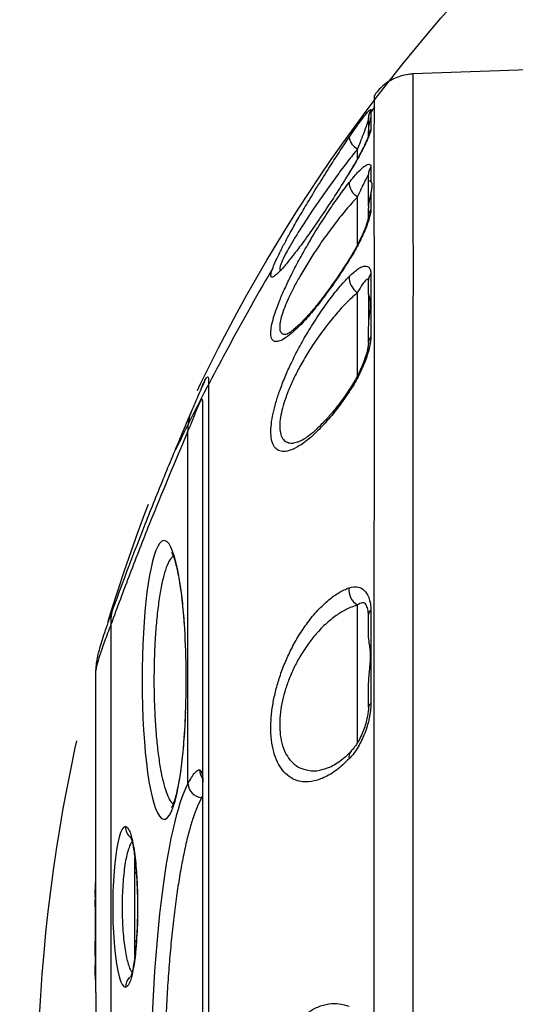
# Model space of a CAD drawing. Extents: x 0 to 8410, y 0 to 5940.
# Tile 47 of 161: x 779 to 881, y 4443 to 4645. Entities that reach past the tile are written whole.
import ezdxf

# ---------------------------------------------------------------- set-up
doc = ezdxf.new("R2010")
doc.units = 0
doc.header["$LTSCALE"] = 10
doc.linetypes.add('CENTERX2', pattern=[20.32, 12.7, -2.54, 2.54, -2.54])
doc.layers.get('0').update_dxf_attribs({"linetype": 'CONTINUOUS'})
doc.styles.add('SLDTEXTSTYLE0', font='TXT', dxfattribs={"width": 0.605})
doc.dimstyles.new('SLDDIMSTYLE1', dxfattribs={"dimtxt": 50, "dimasz": 50, "dimexe": 0, "dimexo": 0.0625, "dimgap": 12.5, "dimtad": 1, "dimdec": 1, "dimrnd": 1e-09, "dimzin": 12, "dimtxsty": 'SLDTEXTSTYLE0', "dimsah": 1, "dimcen": 0.09, "dimazin": 3, "dimtfac": 1, "dimtofl": 0, "dimtmove": 0, "dimatfit": 3, "dimtolj": 1, "dimtzin": 12})
doc.dimstyles.new('SLDDIMSTYLE6', dxfattribs={"dimtxt": 50, "dimasz": 50, "dimexe": 0, "dimexo": 0.0625, "dimgap": 12.5, "dimtad": 0, "dimtih": 1, "dimtoh": 1, "dimdec": 1, "dimrnd": 1e-09, "dimzin": 12, "dimtxsty": 'SLDTEXTSTYLE0', "dimblk1": 'NONE', "dimsah": 1, "dimcen": 0, "dimazin": 3, "dimtfac": 1, "dimtmove": 0, "dimatfit": 3, "dimtolj": 1, "dimtzin": 12})

# ---------------------------------------------------------------- blocks, each defined once
blk = doc.blocks.new('_D_19')
at = {"color": 7, "linetype": 'CONTINUOUS'}
for p, q in [((857.73, 4784.47), (645.25, 4784.47)), ((921.65, 4697.25), (857.73, 4784.47)), ((1323.64, 4148.79), (921.65, 4697.25))]:
    blk.add_line(p, q, dxfattribs=at)
blk.add_solid([(921.65, 4697.25), (898.15, 4742.01), (886.05, 4733.15)], dxfattribs=at)
at = {"color": 7, "linetype": 'CONTINUOUS', "char_height": 50, "attachment_point": 1, "style": 'SLDTEXTSTYLE0'}
for s, insert in [('%%c', (645.25, 4848.92)), ('680', (718.15, 4849.06))]:
    blk.add_mtext(s, dxfattribs=dict(at, insert=insert))
blk = doc.blocks.new('_NONE')
blk = doc.blocks.new('_D_21')
at = {"color": 7, "linetype": 'CONTINUOUS'}
for p, q in [((617.65, 4028.63), (617.65, 4923.91)), ((1627.65, 4028.63), (1627.65, 4923.91)), ((1627.65, 4908.91), (617.65, 4908.91))]:
    blk.add_line(p, q, dxfattribs=at)
for points in [[(617.65, 4908.91), (667.65, 4901.41), (667.65, 4916.41)], [(1627.65, 4908.91), (1577.65, 4916.41), (1577.65, 4901.41)]]:
    blk.add_solid(points, dxfattribs=at)
at = {"color": 7, "linetype": 'CONTINUOUS', "insert": (1046.26, 4973.37), "char_height": 50, "attachment_point": 1, "style": 'SLDTEXTSTYLE0'}
blk.add_mtext('1010', dxfattribs=at)

msp = doc.modelspace()

# ---------------------------------------------------------------- linework, layer by layer
at = {"color": 7, "linetype": 'CONTINUOUS'}
for p, q in [((887.648021, 4635.021736), (859.800806, 4634.049227)), ((851.87011, 4629.589369), (851.854911, 4629.364778)), ((851.854911, 4629.364778), (851.860156, 4627.345135)), ((851.872882, 4627.337028), (851.181676, 4626.278211)), ((850.648006, 4624.30339), (850.648006, 4625.03462)), ((850.648006, 4624.30339), (850.648006, 4622.59679)), ((850.648006, 4621.057083), (850.648006, 4622.180034)), ((850.648006, 4611.891081), (850.648006, 4613.380482)), ((850.648006, 4606.939604), (850.648006, 4611.891081)), ((850.648006, 4604.727318), (850.648006, 4606.531193)), ((830.993911, 4594.168474), (830.896189, 4593.965818)), ((850.648006, 4588.814785), (850.648006, 4591.648628)), ((850.648006, 4588.845064), (850.648006, 4582.344105)), ((850.648006, 4578.783562), (850.648006, 4581.931164)), ((850.648006, 4518.734981), (850.648006, 4523.08922)), ((794.648012, 4445.425798), (794.648012, 4511.66897)), ((850.648006, 4504.047205), (850.648006, 4508.579542)), ((802.946826, 4470.021774), (802.648028, 4470.021774)), ((802.648028, 4456.021835), (802.648028, 4470.021774)), ((794.448008, 4466.521789), (794.548025, 4466.521789)), ((794.448008, 4466.521789), (794.448008, 4465.799381)), ((794.548025, 4468.021681), (794.648012, 4468.021681)), ((794.548025, 4466.021826), (794.548025, 4468.021681)), ((794.448008, 4465.624382), (794.548025, 4465.624382)), ((794.448008, 4465.504457), (794.548025, 4465.504457)), ((794.448008, 4465.504457), (794.448008, 4465.115358)), ((794.448008, 4465.115358), (794.548025, 4465.115358)), ((794.448008, 4464.892914), (794.548025, 4464.892914)), ((794.448008, 4464.380552), (794.448008, 4463.021805)), ((794.548025, 4450.021793), (794.548025, 4466.021826)), ((794.448008, 4463.021805), (794.548025, 4463.021805)), ((794.448008, 4462.976982), (794.548025, 4462.976982)), ((794.448008, 4462.034513), (794.548025, 4462.034513)), ((794.448008, 4461.521675), (794.548025, 4461.521675)), ((794.448008, 4457.976868), (794.548025, 4457.976868)), ((794.448008, 4456.021835), (794.548025, 4456.021835)), ((794.448008, 4455.983211), (794.548025, 4455.983211)), ((794.448008, 4455.983211), (794.448008, 4454.137136)), ((802.648028, 4456.021835), (802.952995, 4456.021835)), ((794.448008, 4454.137136), (794.448008, 4453.752567)), ((794.448008, 4454.137136), (794.548025, 4454.137136)), ((794.448008, 4453.752567), (794.548025, 4453.752567)), ((794.448008, 4453.752567), (794.448008, 4453.021814)), ((794.448008, 4453.021814), (794.548025, 4453.021814)), ((794.448008, 4452.98319), (794.548025, 4452.98319)), ((794.448008, 4451.072981), (794.548025, 4451.072981)), ((794.448008, 4451.021721), (794.548025, 4451.021721)), ((794.448008, 4451.021721), (794.448008, 4449.021627)), ((794.548025, 4448.0217), (794.548025, 4450.021793)), ((794.448008, 4449.021627), (794.548025, 4449.021627)), ((794.448008, 4448.970367), (794.548025, 4448.970367)), ((794.648012, 4448.0217), (794.548025, 4448.0217))]:
    msp.add_line(p, q, dxfattribs=at)
at = {"color": 8, "linetype": 'CONTINUOUS'}
for p, q in [((848.424485, 4616.744806), (848.424485, 4618.69364)), ((846.688142, 4613.706877), (846.648713, 4613.711645)), ((848.424485, 4599.056532), (848.424485, 4608.862449)), ((851.157477, 4609.572698), (851.157507, 4606.217195)), ((848.424485, 4572.086145), (848.424485, 4589.18791)), ((813.570102, 4488.328506), (813.570102, 4560.75864)), ((848.424485, 4496.732761), (848.424485, 4525.026371)), ((797.725936, 4520.981838), (797.725936, 4325.05994)), ((816.648027, 4485.909511), (816.37617, 4485.462715)), ((802.674075, 4470.021774), (802.674075, 4473.026087)), ((794.448008, 4464.380552), (794.548025, 4464.380552)), ((794.648012, 4466.021826), (794.548025, 4466.021826)), ((794.448008, 4459.747841), (794.548025, 4459.747841)), ((802.674075, 4453.044464), (802.674075, 4456.021835)), ((794.548025, 4450.021793), (794.648012, 4450.021793))]:
    msp.add_line(p, q, dxfattribs=at)
at = {"color": 8, "linetype": 'CONTINUOUS', "flags": 128}
for points in [[(846.688082, 4595.79282), (846.648147, 4595.918228), (846.662422, 4595.967819)], [(802.94018, 4470.789959), (802.911808, 4470.633318), (802.914044, 4470.537235)], [(802.913924, 4455.505182), (802.911808, 4455.410053), (802.94018, 4455.253412)]]:
    msp.add_lwpolyline(points, dxfattribs=at)
at = {"color": 7, "linetype": 'CENTERX2'}
msp.add_circle((1122.648021, 4423.021738), 340, dxfattribs=at)
at = {"color": 8, "linetype": 'CONTINUOUS'}
for centre, radius, start, end in [((853.600757, 4625.0335), 2.952751, 145.84785243, 179.97827368), ((853.503357, 4621.053452), 2.855353, 145.23938904, 179.9271464), ((849.675199, 4621.434114), 3.012389, 187.40487853, 245.46869668), ((853.319572, 4613.372273), 2.671578, 144.02493102, 179.82395268), ((849.995298, 4611.772798), 3.307202, 180.17715081, 241.64276198), ((853.120175, 4604.713955), 2.472205, 142.55090337, 179.69031466), ((850.231096, 4592.244606), 3.550667, 176.23741247, 239.41547146), ((852.840557, 4591.626305), 2.192665, 140.13727148, 179.41667138), ((852.585748, 4578.75198), 1.938, 137.47238395, 179.06626579), ((847.163807, 4568.974978), 0.520983, 148.82422366, 204.05839068), ((822.291296, 4561.270189), 8.736183, 156.82805126, 183.35688226), ((850.087674, 4528.038396), 3.440712, 171.13631464, 241.09326342), ((806.087467, 4521.552122), 8.380956, 159.94748832, 183.90171733), ((851.708839, 4522.999603), 1.064612, 121.18961281, 175.17123213), ((851.496183, 4503.924432), 0.857016, 113.27941111, 171.76369818), ((848.262863, 4493.849853), 1.6302, 137.62027633, 194.9784727), ((818.970633, 4491.153369), 3.000464, 179.90134826, 217.93831194), ((816.642359, 4488.530047), 3.07886, 183.75323001, 265.04018201), ((803.749884, 4479.527643), 3.012816, 179.89347161, 229.98770516), ((803.763997, 4446.51082), 3.026924, 136.55068641, 180.01313836)]:
    msp.add_arc(centre, radius, start, end, dxfattribs=at)
for centre, major_axis, ratio, start_param, end_param in [((808.67647, 4509.624278), (0, 28.62355), 0.1584462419, 5.126541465, 7.853981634), ((808.67647, 4509.624278), (0, 28.62355), 0.1584462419, 1.5707963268, 4.4739833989), ((816.632806, 4423.021738), (0, 68.109319), 0.1583898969, 0.2878624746, 2.853730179), ((800.732899, 4463.021738), (0, 16.51155), 0.1586482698, 6.2815903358, 9.4263729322)]:
    msp.add_ellipse(centre, major_axis=major_axis, ratio=ratio, start_param=start_param, end_param=end_param, dxfattribs=at)
at = {"color": 7, "linetype": 'CONTINUOUS'}
msp.add_ellipse((808.67647, 4509.624278), major_axis=(0, 28.62355), ratio=0.1584462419, start_param=4.4739833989, end_param=5.126541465, dxfattribs=at)
for points, knots in [([(859.801402, 4634.021093), (859.350665, 4633.996954), (858.350224, 4633.943376), (856.873675, 4633.532413), (855.436902, 4632.902807), (854.179903, 4632.098899), (853.120847, 4631.17524), (852.351316, 4630.326313), (851.994398, 4629.777746), (851.871213, 4629.588415)], [0, 0, 0, 0, 0.141905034, 0.3149679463, 0.479399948, 0.6359259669, 0.7847691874, 0.9257158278, 1, 1, 1, 1]), ([(846.687933, 4621.045877), (847.364076, 4622.03077), (848.379228, 4623.509474), (849.491759, 4625.005907), (850.195252, 4625.897351), (850.727412, 4626.496873), (851.082426, 4626.8119), (851.133297, 4626.72976), (851.157209, 4626.691152)], [0, 0, 0, 0, 0.2959634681, 0.4443554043, 0.5926735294, 0.7339214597, 0.8749355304, 1, 1, 1, 1]), ([(851.157209, 4626.691152), (851.157238, 4626.405848), (851.157342, 4625.385718), (851.157472, 4623.813754), (851.157566, 4622.681429)], [0, 0, 0, 0, 0.2796746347, 1, 1, 1, 1]), ([(850.648006, 4622.180034), (850.719032, 4622.791616), (850.86799, 4624.074246), (851.206073, 4625.01501), (851.023796, 4624.960443), (850.959381, 4624.94116)], [0, 0, 0, 0, 0.3707955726, 0.7776447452, 1, 1, 1, 1]), ([(831.585517, 4595.594456), (831.604443, 4595.63914), (831.817224, 4596.141525), (832.451269, 4597.428965), (833.484496, 4599.437576), (834.809288, 4601.865249), (836.356541, 4604.586411), (838.210444, 4607.733186), (840.276988, 4611.129899), (842.463762, 4614.613437), (844.620336, 4617.956892), (845.998752, 4620.016242), (846.687933, 4621.045877)], [0, 0, 0, 0, 0.0084648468, 0.0951698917, 0.1898954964, 0.284669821, 0.3943503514, 0.5040830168, 0.6326419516, 0.761241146, 0.8806251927, 1, 1, 1, 1]), ([(850.68064, 4621.422817), (850.676916, 4621.40793), (850.667694, 4621.371054), (850.567203, 4621.06856), (850.355603, 4620.540957), (849.992501, 4619.731347), (849.466242, 4618.661213), (848.787668, 4617.372553), (847.977066, 4615.928571), (847.249537, 4614.684085), (846.786419, 4613.941848), (846.643975, 4613.713552)], [0, 0, 0, 0, 0.0503609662, 0.1247417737, 0.220701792, 0.339123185, 0.4740916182, 0.6205534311, 0.7734027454, 0.9303036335, 1, 1, 1, 1]), ([(850.648006, 4611.891081), (850.722797, 4612.036713), (850.831387, 4612.248158), (851.080095, 4612.104027), (851.157507, 4612.059166)], [0, 0, 0, 0, 0.6887466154, 1, 1, 1, 1]), ([(851.157477, 4609.572698), (851.189693, 4609.69501), (851.409684, 4610.530225), (851.521651, 4611.559089), (851.259215, 4611.919491), (851.157507, 4612.059166)], [0, 0, 0, 0, 0.0950853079, 0.6492975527, 1, 1, 1, 1]), ([(851.157477, 4609.572698), (850.961854, 4608.876364), (850.703927, 4607.958256), (850.658886, 4606.80884), (850.648006, 4606.531193)], [0, 0, 0, 0, 0.7584452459, 1, 1, 1, 1]), ([(850.647619, 4604.737093), (850.647417, 4604.731909), (850.646846, 4604.717205), (850.6109, 4604.467451), (850.494197, 4603.978345), (850.259602, 4603.2094), (849.877717, 4602.171341), (849.337392, 4600.900496), (848.653465, 4599.466614), (847.84641, 4597.953096), (847.166734, 4596.763384), (846.755542, 4596.127012), (846.657147, 4595.974733)], [0, 0, 0, 0, 0.0324110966, 0.0919412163, 0.1699151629, 0.2677740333, 0.3851949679, 0.5165361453, 0.6572657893, 0.8036153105, 0.9530066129, 1, 1, 1, 1]), ([(846.658906, 4595.969726), (846.351756, 4595.479462), (845.539295, 4594.182631), (844.190029, 4592.173287), (842.636102, 4589.965242), (841.096219, 4587.909204), (839.603757, 4586.041667), (838.239959, 4584.458667), (836.995598, 4583.128807), (835.945544, 4582.120435), (835.089625, 4581.395464), (834.461084, 4580.95304), (834.107279, 4580.732872), (833.930777, 4580.696617), (833.980123, 4580.696632), (833.980253, 4580.696632)], [0, 0, 0, 0, 0.0613054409, 0.1621630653, 0.2638005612, 0.365505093, 0.4663878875, 0.565701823, 0.6520403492, 0.7432033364, 0.8191845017, 0.8874793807, 0.9473989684, 0.9998620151, 1, 1, 1, 1]), ([(830.898305, 4593.964626), (830.871885, 4593.920999), (827.363244, 4588.12721), (821.451049, 4577.192433), (814.876165, 4564.845076), (811.728947, 4558.302934), (811.029186, 4556.848337)], [0, 0, 0, 0, 0.0036341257, 0.4826177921, 0.8849638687, 1, 1, 1, 1]), ([(850.648006, 4581.931164), (850.721217, 4582.828006), (850.874792, 4584.709312), (851.247269, 4586.944607), (850.831698, 4588.401411), (850.704093, 4588.688568), (850.648006, 4588.814785)], [0, 0, 0, 0, 0.2452016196, 0.5143592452, 0.7865426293, 1, 1, 1, 1]), ([(850.647678, 4578.780462), (850.646496, 4578.723713), (850.643331, 4578.571881), (850.585724, 4578.086216), (850.431312, 4577.321482), (850.146356, 4576.279104), (849.709171, 4575.003378), (849.121553, 4573.570854), (848.403014, 4572.07182), (847.591573, 4570.589555), (847.00641, 4569.690074), (846.715411, 4569.242765)], [0, 0, 0, 0, 0.0413778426, 0.1107065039, 0.1982656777, 0.3061133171, 0.4302746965, 0.5664331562, 0.708260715, 0.854919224, 1, 1, 1, 1]), ([(816.234907, 4569.311191), (816.255974, 4569.361646), (816.551896, 4570.070348), (816.955543, 4570.995573), (817.437796, 4571.828535), (817.734209, 4571.95737), (817.771787, 4571.435721), (817.790677, 4571.173479)], [0, 0, 0, 0, 0.01856675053, 0.26079374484, 0.50298883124, 0.75014338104, 1, 1, 1, 1]), ([(817.09077, 4571.120788), (817.051024, 4571.046441), (816.838378, 4570.648671), (816.460224, 4569.831713), (815.824072, 4568.400386), (815.093241, 4566.65048), (814.503146, 4565.276756), (814.257314, 4564.704468)], [0, 0, 0, 0, 0.0344893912, 0.1845241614, 0.4437308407, 0.7682600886, 1, 1, 1, 1]), ([(846.713861, 4569.248249), (846.41058, 4568.797393), (845.611927, 4567.610121), (844.293658, 4565.857789), (842.789042, 4564.008828), (841.316991, 4562.383655), (839.916751, 4561.008651), (838.680095, 4559.95533), (837.600887, 4559.178606), (836.778825, 4558.708527), (836.243033, 4558.48839), (836.102665, 4558.457079), (836.066803, 4558.449079)], [0, 0, 0, 0, 0.07482727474, 0.1970479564, 0.31981530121, 0.44189371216, 0.56215670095, 0.67950005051, 0.77855016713, 0.88273296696, 0.97003969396, 1, 1, 1, 1]), ([(816.648027, 4279.468586), (816.648027, 4280.123793), (816.648027, 4281.434216), (816.648027, 4284.663225), (816.648027, 4288.784143), (816.648027, 4293.869352), (816.648027, 4299.932477), (816.648027, 4306.864045), (816.648027, 4314.577625), (816.648027, 4323.004981), (816.648027, 4332.228231), (816.648027, 4342.090691), (816.648027, 4352.500593), (816.648027, 4363.363945), (816.648027, 4374.774512), (816.648027, 4386.520621), (816.648027, 4398.470261), (816.648027, 4410.531719), (816.648027, 4422.79946), (816.648027, 4435.061252), (816.648027, 4447.197825), (816.648027, 4459.112459), (816.648027, 4470.898603), (816.648027, 4482.319874), (816.648027, 4493.251973), (816.648027, 4503.63349), (816.648027, 4513.539607), (816.648027, 4522.093533), (816.648027, 4529.356236), (816.648027, 4535.589272), (816.648027, 4541.473187), (816.648027, 4547.032925), (816.648027, 4552.326687), (816.648027, 4557.176558), (816.648027, 4561.316549), (816.648027, 4564.58808), (816.648027, 4565.909249), (816.648027, 4566.574623)], [0, 0, 0, 0, 0.02951553, 0.0590314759, 0.0880231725, 0.1172202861, 0.146734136, 0.1766781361, 0.2056969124, 0.234714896, 0.2641487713, 0.2940074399, 0.3229931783, 0.3521834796, 0.3816900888, 0.4116295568, 0.4407203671, 0.4698111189, 0.4993163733, 0.5292532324, 0.5582845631, 0.5875185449, 0.6170674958, 0.6470482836, 0.6761289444, 0.705210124, 0.7347063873, 0.7646296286, 0.7869270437, 0.8092244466, 0.8331984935, 0.8571725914, 0.8823152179, 0.9113162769, 0.9405230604, 0.9700458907, 1, 1, 1, 1]), ([(814.261784, 4564.70709), (813.700064, 4563.397852), (811.827756, 4559.033945), (808.643507, 4551.357656), (804.908307, 4542.049572), (801.423752, 4533.078603), (799.265302, 4527.25092), (798.217347, 4524.421503)], [0, 0, 0, 0, 0.1038883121, 0.3462768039, 0.5922314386, 0.802023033, 1, 1, 1, 1]), ([(810.195377, 4535.806705), (810.190991, 4535.812059), (810.175451, 4535.831025), (810.308048, 4535.625222), (810.517698, 4535.160607), (810.800848, 4534.378428), (811.115819, 4533.279849), (811.445285, 4531.862493), (811.769957, 4530.147312), (812.077244, 4528.162592), (812.356415, 4525.937759), (812.602943, 4523.533371), (812.732998, 4521.802419), (812.797537, 4520.943453)], [0, 0, 0, 0, 0.0278369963, 0.0986226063, 0.1783700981, 0.2669653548, 0.3628620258, 0.4640359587, 0.5686919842, 0.6755348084, 0.7836984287, 0.8926626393, 1, 1, 1, 1]), ([(850.648006, 4523.08922), (850.637065, 4523.360988), (850.605031, 4524.156651), (850.377422, 4524.583171), (850.227555, 4524.864008)], [0, 0, 0, 0, 0.3415613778, 1, 1, 1, 1]), ([(798.233738, 4524.467279), (798.082599, 4524.058721), (797.600177, 4522.754637), (796.929016, 4520.851945), (796.216334, 4518.75897), (795.638337, 4516.944078), (795.239103, 4515.564683), (794.97022, 4514.454515), (794.802717, 4513.619144), (794.700718, 4512.777617), (794.644116, 4512.166772), (794.655443, 4511.705987), (794.658562, 4511.579086)], [0, 0, 0, 0, 0.0745298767, 0.2378927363, 0.3981605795, 0.5581057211, 0.7233017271, 0.8229497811, 0.9029230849, 0.9466456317, 0.9853061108, 1, 1, 1, 1]), ([(850.648006, 4508.579542), (850.721068, 4509.569509), (850.874279, 4511.645448), (851.235203, 4514.67699), (850.821683, 4517.157333), (850.700414, 4518.258921), (850.648006, 4518.734981)], [0, 0, 0, 0, 0.24729579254, 0.51857398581, 0.79194801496, 1, 1, 1, 1]), ([(813.044985, 4502.998401), (813.016041, 4502.271989), (812.949292, 4500.596816), (812.790331, 4498.085533), (812.580209, 4495.487564), (812.328571, 4493.06045), (812.041629, 4490.832708), (811.724707, 4488.836939), (811.3858, 4487.103199), (811.037401, 4485.664827), (810.708094, 4484.59073), (810.434266, 4483.885289), (810.227048, 4483.486941), (810.193849, 4483.442152), (810.178449, 4483.421375)], [0, 0, 0, 0, 0.0709956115, 0.1637222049, 0.2563813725, 0.3488908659, 0.4411334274, 0.5328982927, 0.6238466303, 0.7134352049, 0.8007605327, 0.8747663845, 0.9419060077, 1, 1, 1, 1]), ([(850.644519, 4504.025509), (850.645344, 4503.980412), (850.650474, 4503.699963), (850.591244, 4503.006874), (850.42321, 4501.933253), (850.107933, 4500.645593), (849.648779, 4499.264254), (849.057432, 4497.894186), (848.374566, 4496.648096), (847.678372, 4495.628662), (847.244001, 4495.163592), (847.048392, 4494.954159)], [0, 0, 0, 0, 0.0149827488, 0.0931746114, 0.1947382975, 0.3146172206, 0.4481349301, 0.5901273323, 0.7351511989, 0.8807319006, 1, 1, 1, 1]), ([(847.046008, 4494.946052), (846.768868, 4494.656771), (846.039392, 4493.895334), (844.87006, 4492.947163), (843.582261, 4492.094352), (842.472253, 4491.546224), (841.867657, 4491.384628), (841.61227, 4491.316368)], [0, 0, 0, 0, 0.1408068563, 0.3706263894, 0.6010435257, 0.8314772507, 1, 1, 1, 1]), ([(816.555937, 4489.644338), (816.554187, 4489.649474), (816.543154, 4489.681851), (816.575662, 4489.574418), (816.591725, 4489.389291), (816.596737, 4489.331533)], [0, 0, 0, 0, 0.1148201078, 0.7238361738, 1, 1, 1, 1]), ([(801.746091, 4477.474977), (801.743572, 4477.478883), (801.723656, 4477.509776), (801.806073, 4477.356275), (801.93634, 4476.976863), (802.130663, 4476.26888), (802.340476, 4475.26661), (802.554119, 4473.961962), (802.746337, 4472.366654), (802.870515, 4471.203574), (802.912494, 4470.553845), (802.912643, 4470.55154)], [0, 0, 0, 0, 0.01430836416, 0.1131600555, 0.22934811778, 0.3613758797, 0.50729748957, 0.66552015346, 0.82985712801, 0.99939640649, 1, 1, 1, 1]), ([(802.90859, 4470.536758), (802.94567, 4470.066671), (803.034991, 4468.934302), (803.127702, 4466.990695), (803.189417, 4464.777604), (803.202281, 4462.519905), (803.168857, 4460.270684), (803.083759, 4458.087196), (802.996003, 4456.483222), (802.923498, 4455.672188), (802.908739, 4455.507089)], [0, 0, 0, 0, 0.1015398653, 0.2445938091, 0.3880895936, 0.5316782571, 0.6760538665, 0.8192598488, 0.963207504, 1, 1, 1, 1]), ([(802.911183, 4455.497314), (802.907564, 4455.44386), (802.858517, 4454.71935), (802.726406, 4453.476174), (802.519026, 4451.838621), (802.288954, 4450.493345), (802.063357, 4449.504934), (801.879793, 4448.88514), (801.751824, 4448.579194), (801.752821, 4448.582289), (801.753184, 4448.583414)], [0, 0, 0, 0, 0.014017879, 0.18999562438, 0.36120200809, 0.52993384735, 0.68935279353, 0.82118239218, 0.9350551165, 1, 1, 1, 1]), ([(794.648012, 4445.425798), (794.650945, 4442.437963), (794.656858, 4436.41314), (794.671554, 4428.157244), (794.672598, 4420.943869), (794.666788, 4414.806326), (794.65643, 4408.656628), (794.648849, 4403.922892), (794.648177, 4401.268761), (794.648012, 4400.617649)], [0, 0, 0, 0, 0.20419718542, 0.41175362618, 0.54525162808, 0.67963981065, 0.81686150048, 0.95507246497, 1, 1, 1, 1])]:
    msp.add_open_spline(points, degree=3, knots=knots, dxfattribs=at)
at = {"color": 8, "linetype": 'CONTINUOUS'}
for points, knots in [([(859.801998, 4634.013941), (859.801103, 4634.008027), (859.798997, 4633.994111), (859.802726, 4633.538114), (859.80568, 4632.712356), (859.804614, 4631.497557), (859.799632, 4629.908628), (859.799881, 4627.941388), (859.797399, 4625.138208), (859.793747, 4621.21556), (859.795292, 4615.832416), (859.800254, 4609.589876), (859.806265, 4602.502749), (859.807496, 4595.296746), (859.80702, 4588.226188), (859.803171, 4581.508972), (859.79912, 4574.512034), (859.801837, 4567.229737), (859.806536, 4559.768055), (859.806047, 4552.06327), (859.802627, 4542.948569), (859.798992, 4532.225862), (859.797083, 4519.757361), (859.794252, 4506.890418), (859.798013, 4493.64876), (859.800857, 4480.08713), (859.801814, 4466.238444), (859.803151, 4452.164706), (859.800788, 4438.006271), (859.800528, 4423.7862), (859.800866, 4409.563215), (859.803003, 4395.374213), (859.801967, 4381.284336), (859.801112, 4367.43263), (859.798459, 4353.839564), (859.794477, 4340.560111), (859.79662, 4327.630665), (859.798831, 4315.112225), (859.802358, 4303.128071), (859.807566, 4291.69375), (859.803487, 4280.85417), (859.798281, 4270.642154), (859.805887, 4261.10601), (859.807894, 4252.340875), (859.806349, 4244.353963), (859.801368, 4237.176905), (859.795087, 4230.832486), (859.794175, 4225.354419), (859.797286, 4220.795501), (859.798934, 4217.155687), (859.80443, 4214.660725), (859.805373, 4213.056535), (859.80117, 4212.237388), (859.801916, 4211.89645), (859.800528, 4211.997063), (859.800508, 4211.998512)], [0, 0, 0, 0, 0.0098757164, 0.0232401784, 0.0366283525, 0.0500839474, 0.0635635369, 0.07709857, 0.090658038, 0.112219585, 0.1336841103, 0.1552468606, 0.1765871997, 0.1980240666, 0.2139354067, 0.2296296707, 0.2453623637, 0.2605557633, 0.2757838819, 0.2905847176, 0.3054175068, 0.3269803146, 0.3484463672, 0.3700107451, 0.3913525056, 0.4127907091, 0.4343554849, 0.4558237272, 0.4773901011, 0.4987338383, 0.5201741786, 0.5417375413, 0.5632041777, 0.5847695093, 0.6061115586, 0.6275508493, 0.6491141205, 0.6705805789, 0.6921453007, 0.7134872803, 0.734926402, 0.7564893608, 0.7779553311, 0.7995199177, 0.8208615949, 0.8423001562, 0.8638637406, 0.8853303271, 0.9068954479, 0.9282376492, 0.9496768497, 0.9663236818, 0.9830163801, 0.9997553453, 1, 1, 1, 1]), ([(851.864477, 4216.51416), (851.866393, 4216.472303), (851.873877, 4216.308757), (851.868039, 4217.068556), (851.861825, 4218.757782), (851.857681, 4221.466464), (851.854463, 4225.046972), (851.853385, 4229.527347), (851.854485, 4234.872404), (851.860435, 4241.064585), (851.864707, 4248.103854), (851.863139, 4255.949499), (851.860474, 4264.555699), (851.858411, 4273.865783), (851.862342, 4283.839629), (851.866033, 4294.461901), (851.863254, 4305.684244), (851.858862, 4317.447439), (851.854558, 4329.67267), (851.853821, 4342.30452), (851.85605, 4355.312318), (851.857898, 4368.646871), (851.859529, 4382.241101), (851.860624, 4396.003847), (851.86016, 4409.870072), (851.859672, 4423.797888), (851.860481, 4437.742299), (851.861131, 4451.635746), (851.861294, 4465.385227), (851.85964, 4478.922507), (851.857324, 4492.19927), (851.85643, 4505.180112), (851.85679, 4517.805154), (851.858387, 4529.989818), (851.862172, 4541.671347), (851.86584, 4552.800136), (851.867432, 4563.354342), (851.867928, 4573.287832), (851.867388, 4582.53435), (851.866734, 4591.042848), (851.864162, 4598.768188), (851.859337, 4605.705021), (851.855116, 4611.827118), (851.853246, 4617.092352), (851.856174, 4621.470352), (851.864759, 4624.917476), (851.873692, 4627.478487), (851.87725, 4629.025451), (851.877541, 4629.713804), (851.870832, 4629.601457), (851.87011, 4629.589369)], [0, 0, 0, 0, 0.0076711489, 0.0299735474, 0.0522489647, 0.0736823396, 0.0951889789, 0.1167205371, 0.1382272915, 0.1596607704, 0.1810910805, 0.2025949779, 0.2241238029, 0.2456274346, 0.2670584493, 0.2884883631, 0.309991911, 0.3315203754, 0.3530240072, 0.3744541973, 0.3958849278, 0.4173890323, 0.4389180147, 0.4604221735, 0.4818530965, 0.5032854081, 0.5247910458, 0.5463213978, 0.5678268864, 0.5892593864, 0.6106913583, 0.6321963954, 0.6537263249, 0.6752312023, 0.6966630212, 0.7180950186, 0.7395999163, 0.7611300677, 0.7826349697, 0.8040667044, 0.8254973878, 0.8470009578, 0.8685295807, 0.890033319, 0.911463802, 0.9328888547, 0.9543872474, 0.9759102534, 0.9974079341, 1, 1, 1, 1]), ([(850.648006, 4625.03462), (850.635292, 4624.92719), (850.593571, 4624.57467), (850.198608, 4623.344028), (849.43961, 4621.29582), (848.761306, 4619.557049), (848.424485, 4618.69364)], [0, 0, 0, 0, 0.1252939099, 0.4111386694, 0.7075931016, 1, 1, 1, 1]), ([(851.157566, 4622.681429), (851.100165, 4622.389538), (850.970418, 4621.729768), (850.084703, 4619.749972), (848.750986, 4617.186404), (847.524645, 4615.068349), (846.807969, 4613.901904), (846.688142, 4613.706877)], [0, 0, 0, 0, 0.1950763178, 0.4409368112, 0.6898917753, 0.9481504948, 1, 1, 1, 1]), ([(848.424485, 4618.69364), (847.742498, 4617.830345), (846.367034, 4616.089211), (844.231737, 4613.249531), (842.053406, 4610.249174), (840.006013, 4607.314332), (838.15461, 4604.55651), (836.619441, 4602.175731), (835.299101, 4600.031731), (834.255466, 4598.241278), (833.424588, 4596.703572), (832.8317, 4595.46997), (832.466487, 4594.513831), (832.38493, 4593.917106), (832.492875, 4593.676453), (832.735109, 4593.795099), (832.79111, 4593.822529)], [0, 0, 0, 0, 0.0865517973, 0.1745618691, 0.267947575, 0.363288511, 0.4426712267, 0.5236278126, 0.5914844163, 0.6607766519, 0.7220400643, 0.7848517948, 0.8465365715, 0.9102721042, 0.9792562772, 1, 1, 1, 1]), ([(846.688142, 4613.706877), (845.825427, 4612.326979), (844.09992, 4609.56706), (841.469883, 4605.567627), (838.903111, 4601.822841), (836.645715, 4598.694998), (834.751668, 4596.227532), (833.298774, 4594.471346), (832.157768, 4593.243008), (831.317245, 4592.500351), (830.77319, 4592.25398), (830.552842, 4592.502611), (830.657423, 4593.222632), (830.985797, 4594.229999), (831.393891, 4595.158477), (831.585517, 4595.594456)], [0, 0, 0, 0, 0.1007080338, 0.2014251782, 0.3023492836, 0.4032069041, 0.4821152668, 0.5609608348, 0.627480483, 0.6939519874, 0.7609056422, 0.8278298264, 0.8874928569, 0.9471708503, 1, 1, 1, 1]), ([(846.688112, 4611.762573), (847.364336, 4612.591055), (848.379624, 4613.834945), (849.492087, 4614.861291), (850.195438, 4615.367372), (850.727622, 4615.55313), (851.082748, 4615.456566), (851.133616, 4615.10634), (851.157536, 4614.941646)], [0, 0, 0, 0, 0.29587753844, 0.44423319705, 0.59252970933, 0.73379313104, 0.8748163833, 1, 1, 1, 1]), ([(851.157536, 4614.941646), (851.157523, 4614.210427), (851.157505, 4613.276302), (851.157506, 4612.276367), (851.157507, 4612.059166)], [0, 0, 0, 0, 0.7827847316, 1, 1, 1, 1]), ([(846.688082, 4595.79282), (845.825499, 4594.454693), (844.100273, 4591.778346), (841.470032, 4588.135362), (838.902913, 4584.909122), (836.644544, 4582.4187), (834.749579, 4580.657615), (833.295784, 4579.595666), (832.154123, 4579.084707), (831.313082, 4579.057195), (830.768111, 4579.547478), (830.548504, 4580.505645), (830.64808, 4581.871457), (831.002046, 4583.512716), (831.601768, 4585.433781), (832.428255, 4587.620123), (833.481311, 4590.051426), (834.800189, 4592.808193), (836.349175, 4595.780805), (838.202837, 4599.085183), (840.269943, 4602.517344), (842.45846, 4605.89886), (844.617339, 4609.026309), (845.997879, 4610.850518), (846.688112, 4611.762573)], [0, 0, 0, 0, 0.0600937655, 0.1201917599, 0.1804169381, 0.2406002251, 0.2876917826, 0.3347447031, 0.3744388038, 0.4141039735, 0.4540561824, 0.493990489, 0.5295957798, 0.5652091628, 0.600152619, 0.6351136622, 0.673281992, 0.7114708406, 0.7556749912, 0.7999006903, 0.8517366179, 0.9035859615, 0.9517955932, 1, 1, 1, 1]), ([(850.648006, 4613.380482), (850.635283, 4613.371399), (850.593565, 4613.341617), (850.198569, 4612.625656), (849.439782, 4611.119229), (848.761353, 4609.611232), (848.424485, 4608.862449)], [0, 0, 0, 0, 0.1254439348, 0.411332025, 0.7077019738, 1, 1, 1, 1]), ([(848.424485, 4608.862449), (847.741495, 4608.104275), (846.363951, 4606.575085), (844.226289, 4603.937371), (842.046526, 4601.044278), (839.998655, 4598.096872), (838.147059, 4595.218342), (836.612056, 4592.635038), (835.291754, 4590.208423), (834.248277, 4588.082915), (833.417801, 4586.147357), (832.824194, 4584.467658), (832.463534, 4583.0118), (832.367553, 4581.829085), (832.574371, 4580.976867), (833.139062, 4580.614315), (833.650552, 4580.552276), (834.008829, 4580.707556), (834.01828, 4580.711653)], [0, 0, 0, 0, 0.0772022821, 0.1557119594, 0.2388981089, 0.323821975, 0.3944981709, 0.4665754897, 0.5269699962, 0.5886486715, 0.6432135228, 0.6991565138, 0.7540976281, 0.810863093, 0.8723018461, 0.9363113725, 0.9983198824, 1, 1, 1, 1]), ([(851.157507, 4606.217195), (851.100063, 4605.745419), (850.970226, 4604.679097), (850.084287, 4602.22819), (848.7504, 4599.33926), (847.524244, 4597.137655), (846.807712, 4595.985225), (846.688082, 4595.79282)], [0, 0, 0, 0, 0.1951518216, 0.4410870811, 0.6901054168, 0.9482611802, 1, 1, 1, 1]), ([(846.688082, 4592.477609), (847.364257, 4593.105952), (848.379463, 4594.049343), (849.492053, 4594.553249), (850.195653, 4594.64827), (850.727766, 4594.412174), (851.082769, 4593.910626), (851.133615, 4593.312661), (851.157507, 4593.031694)], [0, 0, 0, 0, 0.2959793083, 0.4443822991, 0.5927121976, 0.7339838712, 0.8750065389, 1, 1, 1, 1]), ([(846.688082, 4568.76259), (845.825408, 4567.537102), (844.099994, 4565.08603), (841.469841, 4561.991186), (838.903201, 4559.452727), (836.645844, 4557.729782), (834.752742, 4556.766708), (833.300579, 4556.453791), (832.160673, 4556.684922), (831.321045, 4557.371828), (830.777165, 4558.570774), (830.55796, 4560.183746), (830.657571, 4562.127728), (831.011666, 4564.260955), (831.611642, 4566.596634), (832.438268, 4569.12925), (833.491403, 4571.827084), (834.810274, 4574.775139), (836.359165, 4577.840184), (838.212683, 4581.128137), (840.27947, 4584.413661), (842.466221, 4587.509606), (844.621878, 4590.247471), (845.999364, 4591.734248), (846.688082, 4592.477609)], [0, 0, 0, 0, 0.0601099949, 0.1202246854, 0.1804672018, 0.2406659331, 0.2877434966, 0.3347791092, 0.3744798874, 0.4141504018, 0.45410278, 0.4940356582, 0.5296674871, 0.5653074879, 0.6002686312, 0.6352488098, 0.6734270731, 0.7116247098, 0.7558416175, 0.8000800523, 0.8519288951, 0.9037890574, 0.9518963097, 1, 1, 1, 1]), ([(850.648006, 4591.648628), (850.635309, 4591.737798), (850.593625, 4592.030532), (850.198529, 4591.866464), (849.439663, 4590.979698), (848.761323, 4589.782429), (848.424485, 4589.18791)], [0, 0, 0, 0, 0.1252076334, 0.4110400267, 0.7075445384, 1, 1, 1, 1]), ([(851.157507, 4593.031694), (851.157518, 4591.894643), (851.157558, 4587.827779), (851.157546, 4583.313847), (851.157536, 4580.061962)], [0, 0, 0, 0, 0.2795893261, 1, 1, 1, 1]), ([(848.424485, 4589.18791), (847.742959, 4588.577192), (846.368424, 4587.345465), (844.234011, 4585.056059), (842.055971, 4582.427508), (840.008373, 4579.623665), (838.156866, 4576.776444), (836.62202, 4574.126448), (835.301772, 4571.545177), (834.258162, 4569.197287), (833.427517, 4566.966522), (832.833686, 4564.931249), (832.473216, 4563.048616), (832.37575, 4561.363072), (832.588021, 4559.947439), (833.129069, 4558.925992), (833.971194, 4558.361028), (834.942781, 4558.183544), (835.720603, 4558.394235), (836.059501, 4558.486034)], [0, 0, 0, 0, 0.0693105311, 0.1397889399, 0.2146375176, 0.2910520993, 0.3546526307, 0.419514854, 0.473860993, 0.5293607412, 0.5784742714, 0.6288313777, 0.6782955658, 0.7294022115, 0.7846778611, 0.8422689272, 0.8980557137, 0.9555826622, 1, 1, 1, 1]), ([(851.157536, 4580.061962), (851.10019, 4579.438229), (850.970556, 4578.028267), (850.085911, 4575.247117), (848.75385, 4572.192902), (847.526955, 4570.024387), (846.808927, 4568.94436), (846.688082, 4568.76259)], [0, 0, 0, 0, 0.1948341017, 0.4404266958, 0.689136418, 0.9476813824, 1, 1, 1, 1]), ([(817.790677, 4571.173479), (817.790481, 4570.514064), (817.790087, 4569.19067), (817.789811, 4565.895102), (817.790085, 4561.613123), (817.790165, 4556.296647), (817.790276, 4550.065887), (817.790293, 4542.984162), (817.790293, 4534.986847), (817.790096, 4526.184868), (817.790345, 4516.679199), (817.790083, 4506.575974), (817.790168, 4495.768366), (817.790091, 4484.465607), (817.790134, 4472.772052), (817.790219, 4460.75214), (817.790196, 4448.317017), (817.790201, 4435.717568), (817.790204, 4423.109687), (817.790187, 4410.568643), (817.790251, 4397.980799), (817.790192, 4385.601178), (817.790188, 4373.532502), (817.790078, 4361.867886), (817.790165, 4350.515315), (817.790109, 4339.709093), (817.790242, 4329.556972), (817.790125, 4320.105972), (817.790285, 4311.295112), (817.7903, 4303.952135), (817.790264, 4297.830697), (817.790203, 4292.79524), (817.790122, 4288.088238), (817.789948, 4283.889441), (817.789855, 4280.37236), (817.790037, 4277.625357), (817.790413, 4275.879048), (817.790609, 4275.130019), (817.790677, 4274.86973)], [0, 0, 0, 0, 0.0289001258, 0.0580003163, 0.0877343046, 0.1176894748, 0.1467928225, 0.175897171, 0.2054133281, 0.2353614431, 0.2643416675, 0.2935217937, 0.3230141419, 0.3529361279, 0.3818604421, 0.4109870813, 0.4407489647, 0.470729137, 0.4997171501, 0.5289089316, 0.5584149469, 0.5883510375, 0.6173392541, 0.6465305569, 0.6760388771, 0.705979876, 0.7349980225, 0.764016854, 0.793446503, 0.8233060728, 0.8450629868, 0.8679405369, 0.8908176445, 0.9158920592, 0.9409661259, 0.9642134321, 0.9875641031, 1, 1, 1, 1]), ([(816.648027, 4566.574623), (816.630834, 4566.826941), (816.596246, 4567.334549), (816.314582, 4567.19323), (815.873663, 4566.42604), (815.269212, 4564.971587), (814.517044, 4563.050243), (813.886087, 4561.523325), (813.570102, 4560.75864)], [0, 0, 0, 0, 0.1677501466, 0.3374756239, 0.5000210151, 0.664246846, 0.8318538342, 1, 1, 1, 1]), ([(813.570102, 4560.75864), (810.909286, 4554.440302), (806.919152, 4544.965383), (801.648624, 4531.514156), (799.033585, 4524.492843), (797.725936, 4520.981838)], [0, 0, 0, 0, 0.500180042, 0.7500652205, 1, 1, 1, 1]), ([(810.557773, 4535.025884), (810.379804, 4534.900554), (809.944879, 4534.594268), (809.284422, 4533.246349), (808.599317, 4531.167182), (807.990191, 4528.415192), (807.472934, 4525.145091), (807.06373, 4521.420928), (806.781905, 4517.513868), (806.614256, 4513.541261), (806.593622, 4510.929916), (806.583305, 4509.624292)], [0, 0, 0, 0, 0.0825375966, 0.2017074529, 0.3208705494, 0.439220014, 0.5575585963, 0.6742417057, 0.7909146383, 0.8954612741, 1, 1, 1, 1]), ([(846.688052, 4528.568556), (847.364279, 4528.709006), (848.37957, 4528.919879), (849.491985, 4528.325676), (850.195418, 4527.603698), (850.727513, 4526.580609), (851.082678, 4525.365689), (851.133574, 4524.375801), (851.157507, 4523.910333)], [0, 0, 0, 0, 0.2958764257, 0.4442307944, 0.5925119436, 0.7337872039, 0.8748207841, 1, 1, 1, 1]), ([(846.688052, 4493.428518), (845.825531, 4492.612755), (844.100391, 4490.981138), (841.470419, 4489.434886), (838.903257, 4488.630452), (836.644938, 4488.669255), (834.749869, 4489.407977), (833.29615, 4490.602159), (832.154415, 4492.242768), (831.313499, 4494.215103), (830.768504, 4496.609222), (830.548688, 4499.248135), (830.648057, 4502.01485), (831.001957, 4504.772875), (831.601611, 4507.551386), (832.428074, 4510.362985), (833.481017, 4513.159745), (834.799879, 4516.021956), (836.348731, 4518.790474), (838.202346, 4521.535565), (840.269382, 4524.025766), (842.4579, 4526.092349), (844.617045, 4527.658715), (845.997742, 4528.265287), (846.688052, 4528.568556)], [0, 0, 0, 0, 0.0600915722, 0.1201898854, 0.180414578, 0.240597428, 0.2876880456, 0.3347409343, 0.3744337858, 0.4140983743, 0.4540494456, 0.4939812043, 0.5295916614, 0.5652106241, 0.6001543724, 0.6351125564, 0.6732769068, 0.711460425, 0.7556635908, 0.7998885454, 0.8517265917, 0.9035785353, 0.9517919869, 1, 1, 1, 1]), ([(848.424485, 4525.026371), (847.741401, 4524.794636), (846.363652, 4524.327236), (844.225859, 4523.060947), (842.045851, 4521.349414), (839.998132, 4519.260092), (838.146563, 4516.916092), (836.61175, 4514.548529), (835.291441, 4512.067394), (834.248029, 4509.652225), (833.417669, 4507.194452), (832.82398, 4504.785631), (832.463784, 4502.365021), (832.366693, 4499.967582), (832.579058, 4497.652873), (833.122816, 4495.59053), (833.960835, 4493.882458), (835.095001, 4492.501456), (836.542758, 4491.499477), (838.422299, 4490.960514), (840.131904, 4490.891735), (841.281785, 4491.275553), (841.593345, 4491.379549)], [0, 0, 0, 0, 0.0573945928, 0.1157622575, 0.1775990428, 0.2407320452, 0.2932706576, 0.3468515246, 0.3917404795, 0.437585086, 0.4781448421, 0.5197300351, 0.5605775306, 0.6027817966, 0.6484491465, 0.696029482, 0.7421246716, 0.7896493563, 0.8450753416, 0.9021140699, 0.9734777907, 1, 1, 1, 1]), ([(850.227555, 4524.864008), (850.206321, 4524.927163), (850.042408, 4525.414675), (849.419313, 4525.590011), (848.754565, 4525.213384), (848.424485, 4525.026371)], [0, 0, 0, 0, 0.0697037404, 0.5380626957, 1, 1, 1, 1]), ([(851.157507, 4523.910333), (851.157507, 4522.160236), (851.157509, 4515.906733), (851.15749, 4509.398514), (851.157477, 4504.711677)], [0, 0, 0, 0, 0.2798587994, 1, 1, 1, 1]), ([(797.725936, 4520.981838), (797.274255, 4519.784388), (796.367966, 4517.381724), (795.415218, 4514.625858), (794.770288, 4512.549314), (794.688904, 4511.963379), (794.648012, 4511.66897)], [0, 0, 0, 0, 0.245203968, 0.49199744, 0.74474858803, 1, 1, 1, 1]), ([(806.583305, 4509.624292), (806.589434, 4508.614729), (806.601691, 4506.595537), (806.711796, 4503.197201), (806.925218, 4499.517902), (807.276603, 4495.721811), (807.734428, 4492.323483), (808.284864, 4489.389263), (808.916246, 4487.007284), (809.613978, 4485.28767), (810.168427, 4484.360087), (810.487803, 4484.240701), (810.551902, 4484.216739)], [0, 0, 0, 0, 0.0809150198, 0.1618353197, 0.2763188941, 0.3908074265, 0.5054347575, 0.6200659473, 0.7362607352, 0.852460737, 0.9703885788, 1, 1, 1, 1]), ([(851.157477, 4504.711677), (851.100059, 4503.883398), (850.970284, 4502.011315), (850.084514, 4498.998759), (848.751147, 4496.085531), (847.524623, 4494.321053), (846.8079, 4493.556383), (846.688052, 4493.428518)], [0, 0, 0, 0, 0.1951097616, 0.4409883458, 0.6899630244, 0.948157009, 1, 1, 1, 1]), ([(813.570102, 4488.328506), (813.822381, 4488.785114), (814.32847, 4489.7011), (814.976855, 4490.590227), (815.543065, 4491.142006), (815.827492, 4491.153013), (815.970173, 4491.158535)], [0, 0, 0, 0, 0.2460840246, 0.4936619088, 0.7459996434, 1, 1, 1, 1]), ([(815.970173, 4491.158535), (816.117769, 4491.041307), (816.394557, 4490.821469), (816.591754, 4489.90476), (816.616648, 4489.020528), (816.626807, 4488.65967)], [0, 0, 0, 0, 0.4034165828, 0.7565320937, 1, 1, 1, 1]), ([(816.37617, 4485.462715), (816.064373, 4484.85215), (815.467306, 4483.682968), (814.618676, 4481.362983), (813.819483, 4478.708367), (813.050981, 4475.604511), (812.330493, 4472.118246), (811.665925, 4468.29636), (811.057598, 4464.155187), (810.502602, 4459.655134), (810.017444, 4454.911319), (809.605797, 4449.994597), (809.265619, 4444.925108), (808.994, 4439.632122), (808.79954, 4434.247266), (808.681912, 4428.8419), (808.638677, 4423.431043), (808.670791, 4417.9513), (808.779437, 4412.516585), (808.961485, 4407.204916), (809.213072, 4402.038081), (809.537612, 4396.970461), (809.930663, 4392.093379), (810.387319, 4387.450978), (810.904426, 4383.059733), (811.486215, 4378.899035), (812.124084, 4375.047418), (812.809791, 4371.547264), (813.540939, 4368.397019), (814.321959, 4365.607117), (815.260842, 4362.823809), (815.963443, 4361.410781), (816.37617, 4360.580732)], [0, 0, 0, 0, 0.0357570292, 0.0684718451, 0.1014147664, 0.1350757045, 0.1689867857, 0.2017027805, 0.2346517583, 0.2683399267, 0.3022859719, 0.3344834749, 0.3669088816, 0.400054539, 0.4334520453, 0.4652828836, 0.4973376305, 0.5300947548, 0.5630967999, 0.5950061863, 0.6269183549, 0.6592810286, 0.6921118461, 0.7239302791, 0.7559660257, 0.7886851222, 0.8216367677, 0.8538047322, 0.8861922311, 0.9192659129, 0.9525746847, 1, 1, 1, 1]), ([(800.737073, 4479.533245), (800.791776, 4479.525593), (800.98549, 4479.498495), (801.315907, 4479.155584), (801.717338, 4478.300657), (802.093303, 4476.98996), (802.431982, 4475.266578), (802.72364, 4473.198216), (802.867994, 4471.592781), (802.94018, 4470.789959)], [0, 0, 0, 0, 0.06021098, 0.2132176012, 0.3662283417, 0.5240382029, 0.6818693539, 0.8409139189, 1, 1, 1, 1]), ([(802.093764, 4476.371576), (801.992496, 4476.2565), (801.747249, 4475.977816), (801.380389, 4475.079666), (801.009792, 4473.784301), (800.685897, 4472.144047), (800.424103, 4470.269096), (800.225132, 4468.170983), (800.097829, 4465.965927), (800.041257, 4463.66684), (800.056715, 4461.389203), (800.142981, 4459.144084), (800.295541, 4457.031724), (800.513077, 4455.066506), (800.787175, 4453.331126), (801.115391, 4451.839243), (801.486854, 4450.680129), (801.818182, 4449.940583), (802.026684, 4449.740895), (802.093109, 4449.677278)], [0, 0, 0, 0, 0.0443169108, 0.1073244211, 0.1722055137, 0.2343765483, 0.298414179, 0.3594485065, 0.4223144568, 0.4823462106, 0.5441388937, 0.6037060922, 0.6649876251, 0.7248061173, 0.7863137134, 0.846975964, 0.9093388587, 0.971117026, 1, 1, 1, 1]), ([(802.94018, 4470.789959), (803.033126, 4469.371867), (803.1836, 4467.07604), (803.243158, 4463.620713), (803.221337, 4460.751532), (803.12652, 4457.899499), (803.002883, 4456.143818), (802.94018, 4455.253412)], [0, 0, 0, 0, 0.284650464, 0.4608363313, 0.6421452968, 0.8185113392, 1, 1, 1, 1]), ([(802.94018, 4455.253412), (802.900654, 4454.791445), (802.794739, 4453.553565), (802.574361, 4451.726161), (802.273455, 4449.894847), (801.928231, 4448.419459), (801.550992, 4447.334088), (801.149857, 4446.645642), (800.874669, 4446.555298), (800.737073, 4446.510126)], [0, 0, 0, 0, 0.0906030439, 0.2427786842, 0.3949311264, 0.5461665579, 0.6974029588, 0.8486997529, 1, 1, 1, 1]), ([(846.688082, 4403.404762), (845.838015, 4403.170969), (844.11309, 4402.696564), (841.496476, 4403.021279), (838.91643, 4404.113965), (836.666231, 4405.901431), (834.757701, 4408.197242), (833.31058, 4410.641022), (832.159874, 4413.358367), (831.325595, 4416.190135), (830.771027, 4419.290036), (830.554388, 4422.392396), (830.64854, 4425.425511), (831.002962, 4428.223279), (831.602163, 4430.881279), (832.426751, 4433.375716), (833.481372, 4435.700023), (834.795961, 4437.870279), (836.348284, 4439.774848), (838.194796, 4441.396392), (840.267393, 4442.578872), (842.448707, 4443.178911), (844.613999, 4443.244455), (845.99251, 4442.841838), (846.688082, 4442.638685)], [0, 0, 0, 0, 0.0592406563, 0.1202089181, 0.179471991, 0.2406369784, 0.2870787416, 0.3347698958, 0.3739204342, 0.4141412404, 0.4533813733, 0.494037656, 0.5291377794, 0.5652947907, 0.5998281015, 0.6352019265, 0.6729701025, 0.7115622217, 0.7553206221, 0.8000143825, 0.851277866, 0.9037221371, 0.951419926, 1, 1, 1, 1])]:
    msp.add_open_spline(points, degree=3, knots=knots, dxfattribs=at)

# ---------------------------------------------------------------- dimensions: what is measured, and where the dimension line sits
at = {"color": 7, "linetype": 'CONTINUOUS'}
dim = msp.add_linear_dim(base=(617.648021, 4908.914086), p1=(1627.648021, 4008.6305), p2=(617.648021, 4008.6305), dimstyle='SLDDIMSTYLE1', dxfattribs=at)
dim.commit()
dim.dimension.update_dxf_attribs({"geometry": '_D_21', "text_midpoint": (1122.648021, 4908.914086), "dimtype": 160})
dim = msp.add_diameter_dim_2p(p1=(1323.641465, 4148.792572), p2=(921.654577, 4697.250904), dimstyle='SLDDIMSTYLE6', dxfattribs=at)
dim.commit()
dim.dimension.update_dxf_attribs({"geometry": '_D_19', "text_midpoint": (738.988009, 4824.05184), "dimtype": 163})

doc.saveas('drawing.dxf')
